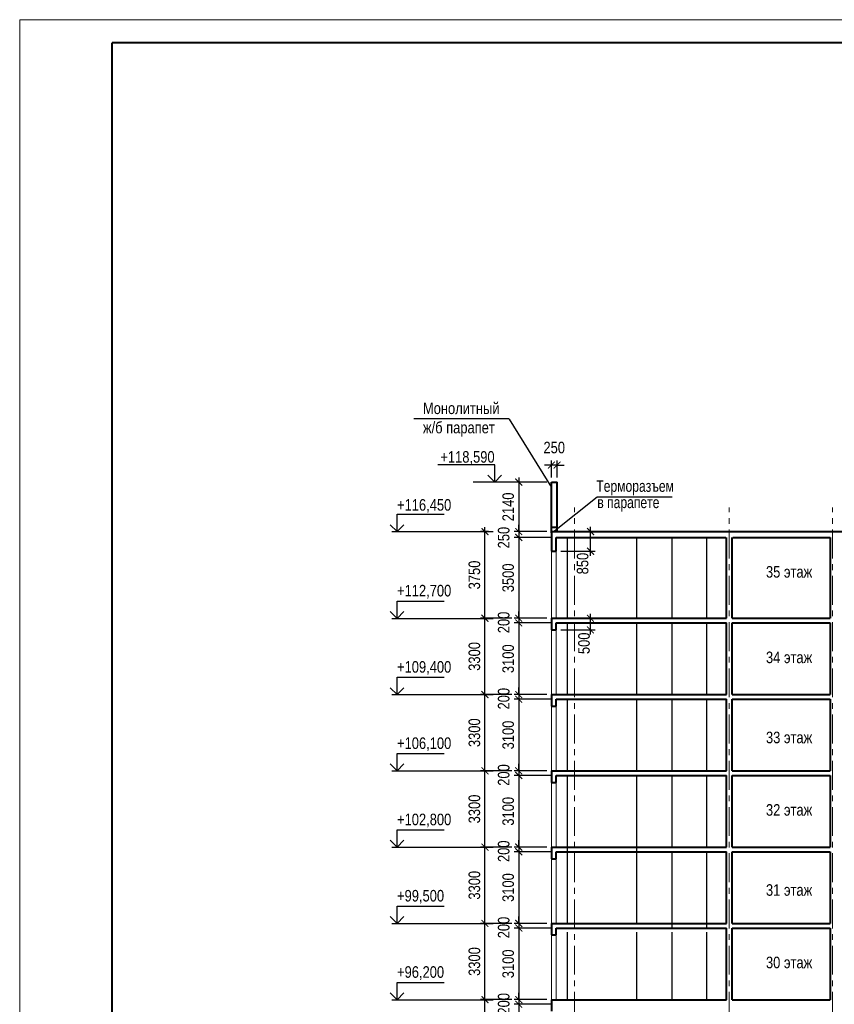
# Model space of a CAD drawing. Header units: millimetres. Extents: x 12039 to 98410, y -32246 to 145954.
# Tile 16 of 17: x 12039 to 47283, y 103354 to 145954. Entities that reach past the tile are written whole.
import ezdxf

# ---------------------------------------------------------------- set-up
doc = ezdxf.new("R2010")
doc.units = ezdxf.units.MM
doc.linetypes.add('CENTER', pattern=[2, 1.25, -0.25, 0.25, -0.25])
for name, color, linetype, lineweight in [('СК-040-С(тены)', 12, 'Continuous', 40), ('СК-050-П(литы перекрытия)', 5, 'Continuous', 40), ('СК-100-О(си)', 7, 'CENTER', 15), ('СК-110-О-РАЗМЕРЫ', 7, 'Continuous', 15), ('СК-200-Р(амка)', 7, 'Continuous', 40), ('СК-210-Р-РАМКА ЛИНИИ ТОНКИЕ', 7, 'Continuous', 15), ('СК-400-Т(екст)', 7, 'Continuous', 20)]:
    doc.layers.add(name, color=color, linetype=linetype, lineweight=lineweight)
doc.layers.add('текст', color=7, linetype='Continuous')
doc.styles.add('RUSS', font='arial.ttf', dxfattribs={"width": 0.8})
doc.styles.get("Standard").update_dxf_attribs({"font": 'arial.ttf'})
doc.dimstyles.new('100-200', dxfattribs={"dimscale": 0, "dimtxt": 500, "dimasz": 300, "dimexe": 200, "dimexo": 200, "dimgap": 200, "dimtad": 1, "dimdec": 0, "dimzin": 0, "dimdsep": 46, "dimtxsty": 'Standard', "dimblk": 'ARCHTICK', "dimcen": 0.096, "dimdle": 200, "dimclrd": 7, "dimclre": 7, "dimclrt": 256, "dimadec": 0, "dimazin": 0, "dimtfac": 1, "dimtdec": 0, "dimtmove": 2, "dimatfit": 3, "dimldrblk": 'OBLIQUE', "dimfxl": 1, "dimtolj": 1, "dimtzin": 0, "dimarcsym": 0})

# ---------------------------------------------------------------- blocks, each defined once
blk = doc.blocks.new('_ArchTick')
at = {"color": 0, "linetype": 'ByBlock', "const_width": 0.15}
blk.add_lwpolyline([(-0.5, -0.5), (0.5, 0.5)], dxfattribs=at)
blk = doc.blocks.new('*D2')
at = {"layer": 'Defpoints', "color": 0, "transparency": 16777216}
for p in [(32169, 123804), (32520, 123804), (33531, 120055)]:
    blk.add_point(p, dxfattribs=at)
at = {"layer": 'СК-110-О-РАЗМЕРЫ', "color": 7, "lineweight": -2, "transparency": 16777216}
for p, q in [((32169, 119855), (32169, 124004)), ((32320, 123804), (31969, 123804)), ((33331, 120055), (31969, 120055))]:
    blk.add_line(p, q, dxfattribs=at)
at = {"layer": 'СК-110-О-РАЗМЕРЫ', "color": 7, "lineweight": -2, "transparency": 16777216, "xscale": 300, "yscale": 300, "zscale": 300}
for p, rotation in [((32169, 123804), 90), ((32169, 120055), 270)]:
    blk.add_blockref('_ArchTick', p, dxfattribs=dict(at, rotation=rotation))
at = {"layer": 'СК-110-О-РАЗМЕРЫ', "transparency": 16777216, "insert": (31713, 121929), "char_height": 500, "attachment_point": 5, "rotation": 90, "style": 'RUSS'}
blk.add_mtext('\\A1;3750', dxfattribs=at)
blk = doc.blocks.new('_Oblique')
at = {"color": 0, "linetype": 'ByBlock', "lineweight": -2}
blk.add_line((-0.5, -0.5), (0.5, 0.5), dxfattribs=at)
blk = doc.blocks.new('*D29')
at = {"layer": 'Defpoints', "color": 0, "transparency": 16777216}
for p in [(33631, 123555), (35041, 123805), (35245, 123555)]:
    blk.add_point(p, dxfattribs=at)
at = {"layer": 'СК-110-О-РАЗМЕРЫ', "color": 7, "lineweight": -2, "transparency": 16777216}
for p, q in [((33631, 123805), (33631, 124105)), ((34841, 123805), (33431, 123805)), ((35045, 123555), (33431, 123555)), ((33631, 123805), (33631, 123555)), ((33631, 123555), (33631, 123255))]:
    blk.add_line(p, q, dxfattribs=at)
at = {"layer": 'СК-110-О-РАЗМЕРЫ', "color": 7, "lineweight": -2, "transparency": 16777216, "xscale": 300, "yscale": 300, "zscale": 300}
for p, rotation in [((33631, 123805), 270), ((33631, 123555), 90)]:
    blk.add_blockref('_ArchTick', p, dxfattribs=dict(at, rotation=rotation))
at = {"layer": 'СК-110-О-РАЗМЕРЫ', "transparency": 16777216, "insert": (32981, 123546), "char_height": 500, "attachment_point": 5, "rotation": 90, "style": 'RUSS'}
blk.add_mtext('\\A1;250', dxfattribs=at)
blk = doc.blocks.new('*D30')
at = {"layer": 'Defpoints', "color": 0, "transparency": 16777216}
for p in [(34817, 123555), (33631, 120055), (34539, 120055)]:
    blk.add_point(p, dxfattribs=at)
at = {"layer": 'СК-110-О-РАЗМЕРЫ', "color": 7, "lineweight": -2, "transparency": 16777216}
for p, q in [((34617, 123555), (33431, 123555)), ((33631, 123755), (33631, 119855)), ((34339, 120055), (33431, 120055))]:
    blk.add_line(p, q, dxfattribs=at)
at = {"layer": 'СК-110-О-РАЗМЕРЫ', "color": 7, "lineweight": -2, "transparency": 16777216, "xscale": 300, "yscale": 300, "zscale": 300}
for p, rotation in [((33631, 123555), 90), ((33631, 120055), 270)]:
    blk.add_blockref('_ArchTick', p, dxfattribs=dict(at, rotation=rotation))
at = {"layer": 'СК-110-О-РАЗМЕРЫ', "transparency": 16777216, "insert": (33175, 121805), "char_height": 500, "attachment_point": 5, "rotation": 90, "style": 'RUSS'}
blk.add_mtext('\\A1;3500', dxfattribs=at)
blk = doc.blocks.new('*D31')
at = {"layer": 'Defpoints', "color": 0, "transparency": 16777216}
for p in [(32169, 120055), (33531, 120055), (33531, 116755)]:
    blk.add_point(p, dxfattribs=at)
at = {"layer": 'СК-110-О-РАЗМЕРЫ', "color": 7, "lineweight": -2, "transparency": 16777216}
for p, q in [((32169, 116555), (32169, 120255)), ((33331, 120055), (31969, 120055)), ((33331, 116755), (31969, 116755))]:
    blk.add_line(p, q, dxfattribs=at)
at = {"layer": 'СК-110-О-РАЗМЕРЫ', "color": 7, "lineweight": -2, "transparency": 16777216, "xscale": 300, "yscale": 300, "zscale": 300}
for p, rotation in [((32169, 120055), 90), ((32169, 116755), 270)]:
    blk.add_blockref('_ArchTick', p, dxfattribs=dict(at, rotation=rotation))
at = {"layer": 'СК-110-О-РАЗМЕРЫ', "transparency": 16777216, "insert": (31713, 118405), "char_height": 500, "attachment_point": 5, "rotation": 90, "style": 'RUSS'}
blk.add_mtext('\\A1;3300', dxfattribs=at)
blk = doc.blocks.new('*D33')
at = {"layer": 'Defpoints', "color": 0, "transparency": 16777216}
for p in [(33631, 119855), (35041, 120055), (35245, 119855)]:
    blk.add_point(p, dxfattribs=at)
at = {"layer": 'СК-110-О-РАЗМЕРЫ', "color": 7, "lineweight": -2, "transparency": 16777216}
for p, q in [((33631, 120055), (33631, 120355)), ((34841, 120055), (33431, 120055)), ((35045, 119855), (33431, 119855)), ((33631, 120055), (33631, 119855)), ((33631, 119855), (33631, 119555))]:
    blk.add_line(p, q, dxfattribs=at)
at = {"layer": 'СК-110-О-РАЗМЕРЫ', "color": 7, "lineweight": -2, "transparency": 16777216, "xscale": 300, "yscale": 300, "zscale": 300}
for p, rotation in [((33631, 120055), 270), ((33631, 119855), 90)]:
    blk.add_blockref('_ArchTick', p, dxfattribs=dict(at, rotation=rotation))
at = {"layer": 'СК-110-О-РАЗМЕРЫ', "transparency": 16777216, "insert": (32981, 119876), "char_height": 500, "attachment_point": 5, "rotation": 90, "style": 'RUSS'}
blk.add_mtext('\\A1;200', dxfattribs=at)
blk = doc.blocks.new('*D32')
at = {"layer": 'Defpoints', "color": 0, "transparency": 16777216}
for p in [(34817, 119855), (33631, 116755), (34539, 116755)]:
    blk.add_point(p, dxfattribs=at)
at = {"layer": 'СК-110-О-РАЗМЕРЫ', "color": 7, "lineweight": -2, "transparency": 16777216}
for p, q in [((34617, 119855), (33431, 119855)), ((33631, 120055), (33631, 116555)), ((34339, 116755), (33431, 116755))]:
    blk.add_line(p, q, dxfattribs=at)
at = {"layer": 'СК-110-О-РАЗМЕРЫ', "color": 7, "lineweight": -2, "transparency": 16777216, "xscale": 300, "yscale": 300, "zscale": 300}
for p, rotation in [((33631, 119855), 90), ((33631, 116755), 270)]:
    blk.add_blockref('_ArchTick', p, dxfattribs=dict(at, rotation=rotation))
at = {"layer": 'СК-110-О-РАЗМЕРЫ', "transparency": 16777216, "insert": (33175, 118305), "char_height": 500, "attachment_point": 5, "rotation": 90, "style": 'RUSS'}
blk.add_mtext('\\A1;3100', dxfattribs=at)
blk = doc.blocks.new('*D34')
at = {"layer": 'Defpoints', "color": 0, "transparency": 16777216}
for p in [(32169, 116755), (33531, 116755), (33531, 113455)]:
    blk.add_point(p, dxfattribs=at)
at = {"layer": 'СК-110-О-РАЗМЕРЫ', "color": 7, "lineweight": -2, "transparency": 16777216}
for p, q in [((33331, 116755), (31969, 116755)), ((32169, 113255), (32169, 116955)), ((33331, 113455), (31969, 113455))]:
    blk.add_line(p, q, dxfattribs=at)
at = {"layer": 'СК-110-О-РАЗМЕРЫ', "color": 7, "lineweight": -2, "transparency": 16777216, "xscale": 300, "yscale": 300, "zscale": 300}
for p, rotation in [((32169, 116755), 90), ((32169, 113455), 270)]:
    blk.add_blockref('_ArchTick', p, dxfattribs=dict(at, rotation=rotation))
at = {"layer": 'СК-110-О-РАЗМЕРЫ', "transparency": 16777216, "insert": (31713, 115105), "char_height": 500, "attachment_point": 5, "rotation": 90, "style": 'RUSS'}
blk.add_mtext('\\A1;3300', dxfattribs=at)
blk = doc.blocks.new('*D35')
at = {"layer": 'Defpoints', "color": 0, "transparency": 16777216}
for p in [(35041, 116755), (33631, 116555), (35245, 116555)]:
    blk.add_point(p, dxfattribs=at)
at = {"layer": 'СК-110-О-РАЗМЕРЫ', "color": 7, "lineweight": -2, "transparency": 16777216}
for p, q in [((34841, 116755), (33431, 116755)), ((33631, 116755), (33631, 117055)), ((33631, 116755), (33631, 116555)), ((35045, 116555), (33431, 116555)), ((33631, 116555), (33631, 116255))]:
    blk.add_line(p, q, dxfattribs=at)
at = {"layer": 'СК-110-О-РАЗМЕРЫ', "color": 7, "lineweight": -2, "transparency": 16777216, "xscale": 300, "yscale": 300, "zscale": 300}
for p, rotation in [((33631, 116755), 270), ((33631, 116555), 90)]:
    blk.add_blockref('_ArchTick', p, dxfattribs=dict(at, rotation=rotation))
at = {"layer": 'СК-110-О-РАЗМЕРЫ', "transparency": 16777216, "insert": (32981, 116576), "char_height": 500, "attachment_point": 5, "rotation": 90, "style": 'RUSS'}
blk.add_mtext('\\A1;200', dxfattribs=at)
blk = doc.blocks.new('*D36')
at = {"layer": 'Defpoints', "color": 0, "transparency": 16777216}
for p in [(34817, 116555), (33631, 113455), (34539, 113455)]:
    blk.add_point(p, dxfattribs=at)
at = {"layer": 'СК-110-О-РАЗМЕРЫ', "color": 7, "lineweight": -2, "transparency": 16777216}
for p, q in [((33631, 116755), (33631, 113255)), ((34617, 116555), (33431, 116555)), ((34339, 113455), (33431, 113455))]:
    blk.add_line(p, q, dxfattribs=at)
at = {"layer": 'СК-110-О-РАЗМЕРЫ', "color": 7, "lineweight": -2, "transparency": 16777216, "xscale": 300, "yscale": 300, "zscale": 300}
for p, rotation in [((33631, 116555), 90), ((33631, 113455), 270)]:
    blk.add_blockref('_ArchTick', p, dxfattribs=dict(at, rotation=rotation))
at = {"layer": 'СК-110-О-РАЗМЕРЫ', "transparency": 16777216, "insert": (33175, 115005), "char_height": 500, "attachment_point": 5, "rotation": 90, "style": 'RUSS'}
blk.add_mtext('\\A1;3100', dxfattribs=at)
blk = doc.blocks.new('*D37')
at = {"layer": 'Defpoints', "color": 0, "transparency": 16777216}
for p in [(32169, 113455), (33531, 113455), (33531, 110155)]:
    blk.add_point(p, dxfattribs=at)
at = {"layer": 'СК-110-О-РАЗМЕРЫ', "color": 7, "lineweight": -2, "transparency": 16777216}
for p, q in [((33331, 113455), (31969, 113455)), ((32169, 109955), (32169, 113655)), ((33331, 110155), (31969, 110155))]:
    blk.add_line(p, q, dxfattribs=at)
at = {"layer": 'СК-110-О-РАЗМЕРЫ', "color": 7, "lineweight": -2, "transparency": 16777216, "xscale": 300, "yscale": 300, "zscale": 300}
for p, rotation in [((32169, 113455), 90), ((32169, 110155), 270)]:
    blk.add_blockref('_ArchTick', p, dxfattribs=dict(at, rotation=rotation))
at = {"layer": 'СК-110-О-РАЗМЕРЫ', "transparency": 16777216, "insert": (31713, 111805), "char_height": 500, "attachment_point": 5, "rotation": 90, "style": 'RUSS'}
blk.add_mtext('\\A1;3300', dxfattribs=at)
blk = doc.blocks.new('*D38')
at = {"layer": 'Defpoints', "color": 0, "transparency": 16777216}
for p in [(35041, 113455), (33631, 113255), (35245, 113255)]:
    blk.add_point(p, dxfattribs=at)
at = {"layer": 'СК-110-О-РАЗМЕРЫ', "color": 7, "lineweight": -2, "transparency": 16777216}
for p, q in [((33631, 113455), (33631, 113755)), ((34841, 113455), (33431, 113455)), ((33631, 113455), (33631, 113255)), ((35045, 113255), (33431, 113255)), ((33631, 113255), (33631, 112955))]:
    blk.add_line(p, q, dxfattribs=at)
at = {"layer": 'СК-110-О-РАЗМЕРЫ', "color": 7, "lineweight": -2, "transparency": 16777216, "xscale": 300, "yscale": 300, "zscale": 300}
for p, rotation in [((33631, 113455), 270), ((33631, 113255), 90)]:
    blk.add_blockref('_ArchTick', p, dxfattribs=dict(at, rotation=rotation))
at = {"layer": 'СК-110-О-РАЗМЕРЫ', "transparency": 16777216, "insert": (32981, 113276), "char_height": 500, "attachment_point": 5, "rotation": 90, "style": 'RUSS'}
blk.add_mtext('\\A1;200', dxfattribs=at)
blk = doc.blocks.new('*D39')
at = {"layer": 'Defpoints', "color": 0, "transparency": 16777216}
for p in [(34817, 113255), (33631, 110155), (34539, 110155)]:
    blk.add_point(p, dxfattribs=at)
at = {"layer": 'СК-110-О-РАЗМЕРЫ', "color": 7, "lineweight": -2, "transparency": 16777216}
for p, q in [((33631, 113455), (33631, 109955)), ((34617, 113255), (33431, 113255)), ((34339, 110155), (33431, 110155))]:
    blk.add_line(p, q, dxfattribs=at)
at = {"layer": 'СК-110-О-РАЗМЕРЫ', "color": 7, "lineweight": -2, "transparency": 16777216, "xscale": 300, "yscale": 300, "zscale": 300}
for p, rotation in [((33631, 113255), 90), ((33631, 110155), 270)]:
    blk.add_blockref('_ArchTick', p, dxfattribs=dict(at, rotation=rotation))
at = {"layer": 'СК-110-О-РАЗМЕРЫ', "transparency": 16777216, "insert": (33175, 111705), "char_height": 500, "attachment_point": 5, "rotation": 90, "style": 'RUSS'}
blk.add_mtext('\\A1;3100', dxfattribs=at)
blk = doc.blocks.new('*D40')
at = {"layer": 'Defpoints', "color": 0, "transparency": 16777216}
for p in [(32169, 110155), (33531, 110155), (33531, 106855)]:
    blk.add_point(p, dxfattribs=at)
at = {"layer": 'СК-110-О-РАЗМЕРЫ', "color": 7, "lineweight": -2, "transparency": 16777216}
for p, q in [((32169, 106655), (32169, 110355)), ((33331, 110155), (31969, 110155)), ((33331, 106855), (31969, 106855))]:
    blk.add_line(p, q, dxfattribs=at)
at = {"layer": 'СК-110-О-РАЗМЕРЫ', "color": 7, "lineweight": -2, "transparency": 16777216, "xscale": 300, "yscale": 300, "zscale": 300}
for p, rotation in [((32169, 110155), 90), ((32169, 106855), 270)]:
    blk.add_blockref('_ArchTick', p, dxfattribs=dict(at, rotation=rotation))
at = {"layer": 'СК-110-О-РАЗМЕРЫ', "transparency": 16777216, "insert": (31713, 108505), "char_height": 500, "attachment_point": 5, "rotation": 90, "style": 'RUSS'}
blk.add_mtext('\\A1;3300', dxfattribs=at)
blk = doc.blocks.new('*D41')
at = {"layer": 'Defpoints', "color": 0, "transparency": 16777216}
for p in [(33631, 109955), (35041, 110155), (35245, 109955)]:
    blk.add_point(p, dxfattribs=at)
at = {"layer": 'СК-110-О-РАЗМЕРЫ', "color": 7, "lineweight": -2, "transparency": 16777216}
for p, q in [((33631, 110155), (33631, 110455)), ((34841, 110155), (33431, 110155)), ((35045, 109955), (33431, 109955)), ((33631, 110155), (33631, 109955)), ((33631, 109955), (33631, 109655))]:
    blk.add_line(p, q, dxfattribs=at)
at = {"layer": 'СК-110-О-РАЗМЕРЫ', "color": 7, "lineweight": -2, "transparency": 16777216, "xscale": 300, "yscale": 300, "zscale": 300}
for p, rotation in [((33631, 110155), 270), ((33631, 109955), 90)]:
    blk.add_blockref('_ArchTick', p, dxfattribs=dict(at, rotation=rotation))
at = {"layer": 'СК-110-О-РАЗМЕРЫ', "transparency": 16777216, "insert": (32981, 109976), "char_height": 500, "attachment_point": 5, "rotation": 90, "style": 'RUSS'}
blk.add_mtext('\\A1;200', dxfattribs=at)
blk = doc.blocks.new('*D42')
at = {"layer": 'Defpoints', "color": 0, "transparency": 16777216}
for p in [(34817, 109955), (33631, 106855), (34539, 106855)]:
    blk.add_point(p, dxfattribs=at)
at = {"layer": 'СК-110-О-РАЗМЕРЫ', "color": 7, "lineweight": -2, "transparency": 16777216}
for p, q in [((34617, 109955), (33431, 109955)), ((33631, 110155), (33631, 106655)), ((34339, 106855), (33431, 106855))]:
    blk.add_line(p, q, dxfattribs=at)
at = {"layer": 'СК-110-О-РАЗМЕРЫ', "color": 7, "lineweight": -2, "transparency": 16777216, "xscale": 300, "yscale": 300, "zscale": 300}
for p, rotation in [((33631, 109955), 90), ((33631, 106855), 270)]:
    blk.add_blockref('_ArchTick', p, dxfattribs=dict(at, rotation=rotation))
at = {"layer": 'СК-110-О-РАЗМЕРЫ', "transparency": 16777216, "insert": (33175, 108405), "char_height": 500, "attachment_point": 5, "rotation": 90, "style": 'RUSS'}
blk.add_mtext('\\A1;3100', dxfattribs=at)
blk = doc.blocks.new('*D43')
at = {"layer": 'Defpoints', "color": 0, "transparency": 16777216}
for p in [(32169, 106855), (33531, 106855), (33531, 103555)]:
    blk.add_point(p, dxfattribs=at)
at = {"layer": 'СК-110-О-РАЗМЕРЫ', "color": 7, "lineweight": -2, "transparency": 16777216}
for p, q in [((32169, 103355), (32169, 107055)), ((33331, 106855), (31969, 106855)), ((33331, 103555), (31969, 103555))]:
    blk.add_line(p, q, dxfattribs=at)
at = {"layer": 'СК-110-О-РАЗМЕРЫ', "color": 7, "lineweight": -2, "transparency": 16777216, "xscale": 300, "yscale": 300, "zscale": 300}
for p, rotation in [((32169, 106855), 90), ((32169, 103555), 270)]:
    blk.add_blockref('_ArchTick', p, dxfattribs=dict(at, rotation=rotation))
at = {"layer": 'СК-110-О-РАЗМЕРЫ', "transparency": 16777216, "insert": (31713, 105205), "char_height": 500, "attachment_point": 5, "rotation": 90, "style": 'RUSS'}
blk.add_mtext('\\A1;3300', dxfattribs=at)
blk = doc.blocks.new('*D44')
at = {"layer": 'Defpoints', "color": 0, "transparency": 16777216}
for p in [(33631, 106655), (35041, 106855), (35245, 106655)]:
    blk.add_point(p, dxfattribs=at)
at = {"layer": 'СК-110-О-РАЗМЕРЫ', "color": 7, "lineweight": -2, "transparency": 16777216}
for p, q in [((33631, 106855), (33631, 107155)), ((34841, 106855), (33431, 106855)), ((35045, 106655), (33431, 106655)), ((33631, 106855), (33631, 106655)), ((33631, 106655), (33631, 106355))]:
    blk.add_line(p, q, dxfattribs=at)
at = {"layer": 'СК-110-О-РАЗМЕРЫ', "color": 7, "lineweight": -2, "transparency": 16777216, "xscale": 300, "yscale": 300, "zscale": 300}
for p, rotation in [((33631, 106855), 270), ((33631, 106655), 90)]:
    blk.add_blockref('_ArchTick', p, dxfattribs=dict(at, rotation=rotation))
at = {"layer": 'СК-110-О-РАЗМЕРЫ', "transparency": 16777216, "insert": (32981, 106676), "char_height": 500, "attachment_point": 5, "rotation": 90, "style": 'RUSS'}
blk.add_mtext('\\A1;200', dxfattribs=at)
blk = doc.blocks.new('*D45')
at = {"layer": 'Defpoints', "color": 0, "transparency": 16777216}
for p in [(34817, 106655), (33631, 103555), (34539, 103555)]:
    blk.add_point(p, dxfattribs=at)
at = {"layer": 'СК-110-О-РАЗМЕРЫ', "color": 7, "lineweight": -2, "transparency": 16777216}
for p, q in [((34617, 106655), (33431, 106655)), ((33631, 106855), (33631, 103355)), ((34339, 103555), (33431, 103555))]:
    blk.add_line(p, q, dxfattribs=at)
at = {"layer": 'СК-110-О-РАЗМЕРЫ', "color": 7, "lineweight": -2, "transparency": 16777216, "xscale": 300, "yscale": 300, "zscale": 300}
for p, rotation in [((33631, 106655), 90), ((33631, 103555), 270)]:
    blk.add_blockref('_ArchTick', p, dxfattribs=dict(at, rotation=rotation))
at = {"layer": 'СК-110-О-РАЗМЕРЫ', "transparency": 16777216, "insert": (33175, 105105), "char_height": 500, "attachment_point": 5, "rotation": 90, "style": 'RUSS'}
blk.add_mtext('\\A1;3100', dxfattribs=at)
blk = doc.blocks.new('*D46')
at = {"layer": 'Defpoints', "color": 0, "transparency": 16777216}
for p in [(32169, 103555), (33531, 103555), (33531, 100255)]:
    blk.add_point(p, dxfattribs=at)
at = {"layer": 'СК-110-О-РАЗМЕРЫ', "color": 7, "lineweight": -2, "transparency": 16777216}
for p, q in [((33331, 103555), (31969, 103555)), ((32169, 100055), (32169, 103755)), ((33331, 100255), (31969, 100255))]:
    blk.add_line(p, q, dxfattribs=at)
at = {"layer": 'СК-110-О-РАЗМЕРЫ', "color": 7, "lineweight": -2, "transparency": 16777216, "xscale": 300, "yscale": 300, "zscale": 300}
for p, rotation in [((32169, 103555), 90), ((32169, 100255), 270)]:
    blk.add_blockref('_ArchTick', p, dxfattribs=dict(at, rotation=rotation))
at = {"layer": 'СК-110-О-РАЗМЕРЫ', "transparency": 16777216, "insert": (31713, 101905), "char_height": 500, "attachment_point": 5, "rotation": 90, "style": 'RUSS'}
blk.add_mtext('\\A1;3300', dxfattribs=at)
blk = doc.blocks.new('*D47')
at = {"layer": 'Defpoints', "color": 0, "transparency": 16777216}
for p in [(35041, 103555), (33631, 103355), (35245, 103355)]:
    blk.add_point(p, dxfattribs=at)
at = {"layer": 'СК-110-О-РАЗМЕРЫ', "color": 7, "lineweight": -2, "transparency": 16777216}
for p, q in [((34841, 103555), (33431, 103555)), ((33631, 103555), (33631, 103855)), ((33631, 103555), (33631, 103355)), ((35045, 103355), (33431, 103355)), ((33631, 103355), (33631, 103055))]:
    blk.add_line(p, q, dxfattribs=at)
at = {"layer": 'СК-110-О-РАЗМЕРЫ', "color": 7, "lineweight": -2, "transparency": 16777216, "xscale": 300, "yscale": 300, "zscale": 300}
for p, rotation in [((33631, 103555), 270), ((33631, 103355), 90)]:
    blk.add_blockref('_ArchTick', p, dxfattribs=dict(at, rotation=rotation))
at = {"layer": 'СК-110-О-РАЗМЕРЫ', "transparency": 16777216, "insert": (32981, 103376), "char_height": 500, "attachment_point": 5, "rotation": 90, "style": 'RUSS'}
blk.add_mtext('\\A1;200', dxfattribs=at)
blk = doc.blocks.new('*D48')
at = {"layer": 'Defpoints', "color": 0, "transparency": 16777216}
for p in [(34817, 103355), (33631, 100255), (34539, 100255)]:
    blk.add_point(p, dxfattribs=at)
at = {"layer": 'СК-110-О-РАЗМЕРЫ', "color": 7, "lineweight": -2, "transparency": 16777216}
for p, q in [((33631, 103555), (33631, 100055)), ((34617, 103355), (33431, 103355)), ((34339, 100255), (33431, 100255))]:
    blk.add_line(p, q, dxfattribs=at)
at = {"layer": 'СК-110-О-РАЗМЕРЫ', "color": 7, "lineweight": -2, "transparency": 16777216, "xscale": 300, "yscale": 300, "zscale": 300}
for p, rotation in [((33631, 103355), 90), ((33631, 100255), 270)]:
    blk.add_blockref('_ArchTick', p, dxfattribs=dict(at, rotation=rotation))
at = {"layer": 'СК-110-О-РАЗМЕРЫ', "transparency": 16777216, "insert": (33175, 101805), "char_height": 500, "attachment_point": 5, "rotation": 90, "style": 'RUSS'}
blk.add_mtext('\\A1;3100', dxfattribs=at)
blk = doc.blocks.new('*D144')
at = {"layer": 'Defpoints', "color": 0, "transparency": 16777216}
for p in [(35041, 125945), (33631, 123805), (35041, 123805)]:
    blk.add_point(p, dxfattribs=at)
at = {"layer": 'СК-110-О-РАЗМЕРЫ', "color": 7, "lineweight": -2, "transparency": 16777216}
for p, q in [((33631, 126145), (33631, 123605)), ((34841, 125945), (33431, 125945)), ((34841, 123805), (33431, 123805))]:
    blk.add_line(p, q, dxfattribs=at)
at = {"layer": 'СК-110-О-РАЗМЕРЫ', "color": 7, "lineweight": -2, "transparency": 16777216, "xscale": 300, "yscale": 300, "zscale": 300}
for p, rotation in [((33631, 125945), 90), ((33631, 123805), 270)]:
    blk.add_blockref('_ArchTick', p, dxfattribs=dict(at, rotation=rotation))
at = {"layer": 'СК-110-О-РАЗМЕРЫ', "transparency": 16777216, "insert": (33175, 124875), "char_height": 500, "attachment_point": 5, "rotation": 90, "style": 'RUSS'}
blk.add_mtext('\\A1;2140', dxfattribs=at)
blk = doc.blocks.new('*D153')
at = {"layer": 'Defpoints', "color": 0, "transparency": 16777216}
for p in [(35041, 126684), (35041, 125945), (35291, 125945)]:
    blk.add_point(p, dxfattribs=at)
at = {"layer": 'СК-110-О-РАЗМЕРЫ', "color": 7, "lineweight": -2, "transparency": 16777216}
for p, q in [((35041, 126684), (34741, 126684)), ((35041, 126145), (35041, 126884)), ((35291, 126684), (35041, 126684)), ((35291, 126145), (35291, 126884)), ((35291, 126684), (35591, 126684))]:
    blk.add_line(p, q, dxfattribs=at)
at = {"layer": 'СК-110-О-РАЗМЕРЫ', "color": 7, "lineweight": -2, "transparency": 16777216, "xscale": 300, "yscale": 300, "zscale": 300}
blk.add_blockref('_ArchTick', (35041, 126684), dxfattribs=at)
at = {"layer": 'СК-110-О-РАЗМЕРЫ', "color": 7, "lineweight": -2, "transparency": 16777216, "xscale": 300, "yscale": 300, "zscale": 300, "rotation": 180}
blk.add_blockref('_ArchTick', (35291, 126684), dxfattribs=at)
at = {"layer": 'СК-110-О-РАЗМЕРЫ', "transparency": 16777216, "insert": (35166, 127440), "char_height": 500, "attachment_point": 5, "style": 'RUSS'}
blk.add_mtext('\\A1;250', dxfattribs=at)
blk = doc.blocks.new('*D161')
at = {"layer": 'Defpoints', "color": 0, "transparency": 16777216}
for p in [(35245, 120055), (36732, 120055), (35245, 119555)]:
    blk.add_point(p, dxfattribs=at)
at = {"layer": 'СК-110-О-РАЗМЕРЫ', "color": 7, "lineweight": -2, "transparency": 16777216}
for p, q in [((36732, 119355), (36732, 120255)), ((35445, 120055), (36932, 120055)), ((35445, 119555), (36932, 119555))]:
    blk.add_line(p, q, dxfattribs=at)
at = {"layer": 'СК-110-О-РАЗМЕРЫ', "color": 7, "lineweight": -2, "transparency": 16777216, "xscale": 300, "yscale": 300, "zscale": 300}
for p, rotation in [((36732, 120055), 90), ((36732, 119555), 270)]:
    blk.add_blockref('_ArchTick', p, dxfattribs=dict(at, rotation=rotation))
at = {"layer": 'СК-110-О-РАЗМЕРЫ', "transparency": 16777216, "insert": (36455, 118973), "char_height": 500, "attachment_point": 5, "rotation": 90, "style": 'RUSS'}
blk.add_mtext('\\A1;500', dxfattribs=at)
blk = doc.blocks.new('*D165')
at = {"layer": 'Defpoints', "color": 0, "transparency": 16777216}
for p in [(35245, 123805), (36738, 123805), (35245, 122955)]:
    blk.add_point(p, dxfattribs=at)
at = {"layer": 'СК-110-О-РАЗМЕРЫ', "color": 7, "lineweight": -2, "transparency": 16777216}
for p, q in [((36738, 122755), (36738, 124005)), ((35445, 123805), (36938, 123805)), ((35445, 122955), (36938, 122955))]:
    blk.add_line(p, q, dxfattribs=at)
at = {"layer": 'СК-110-О-РАЗМЕРЫ', "color": 7, "lineweight": -2, "transparency": 16777216, "xscale": 300, "yscale": 300, "zscale": 300}
for p, rotation in [((36738, 123805), 90), ((36738, 122955), 270)]:
    blk.add_blockref('_ArchTick', p, dxfattribs=dict(at, rotation=rotation))
at = {"layer": 'СК-110-О-РАЗМЕРЫ', "transparency": 16777216, "insert": (36396, 122423), "char_height": 500, "attachment_point": 5, "rotation": 90, "style": 'RUSS'}
blk.add_mtext('\\A1;850', dxfattribs=at)

msp = doc.modelspace()

# ---------------------------------------------------------------- linework, layer by layer
at = {"layer": 'СК-040-С(тены)', "lineweight": 30}
for p, q in [((35740.5, 120054.5), (35740.5, 123554.5)), ((38740.5, 120054.5), (38740.5, 123554.5)), ((40260.5, 123554.5), (40260.5, 120054.5)), ((41760.5, 123554.5), (41760.5, 120054.5)), ((35740.5, 116754.5), (35740.5, 119854.5)), ((38740.5, 116754.5), (38740.5, 119854.5)), ((40260.5, 119854.5), (40260.5, 116754.5)), ((41760.5, 119854.5), (41760.5, 116754.5)), ((35740.5, 113454.5), (35740.5, 116554.5)), ((38740.5, 113454.5), (38740.5, 116554.5)), ((40260.5, 116554.5), (40260.5, 113454.5)), ((41760.5, 116554.5), (41760.5, 113454.5)), ((35740.5, 110153.3), (35740.5, 113253.3)), ((38740.5, 110153.3), (38740.5, 113253.3)), ((40260.5, 113253.3), (40260.5, 110153.3)), ((41760.5, 113253.3), (41760.5, 110153.3)), ((35740.5, 106853.3), (35740.5, 110134.7)), ((38740.5, 106853.3), (38740.5, 110134.7)), ((40260.5, 109953.3), (40260.5, 106671.8)), ((41760.5, 109953.3), (41760.5, 106671.8)), ((35740.5, 103553.3), (35740.5, 106471.8)), ((38740.5, 103553.3), (38740.5, 106471.8)), ((40258, 106471.8), (40258, 103553.3)), ((41758, 106471.8), (41758, 103553.3))]:
    msp.add_line(p, q, dxfattribs=at)
at = {"layer": 'СК-040-С(тены)'}
for p, q in [((42615.5, 120054.5), (42615.5, 123554.5)), ((42865.5, 120054.5), (42865.5, 123554.5)), ((47105.3, 123554.5), (47105.3, 120054.5)), ((42615.5, 116754.5), (42615.5, 119854.5)), ((42865.5, 116754.5), (42865.5, 119854.5)), ((47105.3, 119854.5), (47105.3, 116754.5)), ((42615.5, 113454.5), (42615.5, 116554.5)), ((42865.5, 113454.5), (42865.5, 116554.5)), ((47105.3, 116554.5), (47105.3, 113454.5)), ((42615.5, 110153.3), (42615.5, 113254.5)), ((42865.5, 110153.3), (42865.5, 113254.5)), ((47105.3, 113254.5), (47105.3, 110153.3)), ((42615.5, 106853.3), (42615.5, 109953.3)), ((42865.5, 106853.3), (42865.5, 109953.3)), ((47105.3, 109953.3), (47105.3, 106853.3)), ((42615.5, 103553.3), (42615.5, 106653.3)), ((42865.5, 103553.3), (42865.5, 106653.3)), ((47105.3, 106653.3), (47105.3, 103553.3))]:
    msp.add_line(p, q, dxfattribs=at)
at = {"layer": 'СК-050-П(литы перекрытия)', "color": 5}
for p, q in [((35041.1, 123754.5), (35041.1, 125944.5)), ((35041.1, 125944.5), (35291.1, 125944.5)), ((35291.1, 123804.5), (35291.1, 125944.5)), ((35041.1, 124004.5), (35291.1, 124004.5)), ((35041.1, 123804.5), (80500.6, 123804.5)), ((35041.1, 123754.5), (35041.1, 122954.5)), ((35244.9, 122954.5), (35244.9, 123554.5)), ((35244.9, 123554.5), (42590.5, 123554.5)), ((42890.5, 123554.5), (47105.3, 123554.5)), ((35041.1, 122954.5), (35244.9, 122954.5)), ((35041.1, 120054.5), (42615.5, 120054.5)), ((35041.1, 120054.5), (35041.1, 119554.5)), ((35244.9, 119554.5), (35244.9, 119854.5)), ((35244.9, 119854.5), (42615.5, 119854.5)), ((42865.5, 120054.5), (47105.3, 120054.5)), ((42865.5, 119854.5), (47105.3, 119854.5)), ((35041.1, 119554.5), (35244.9, 119554.5)), ((35041.1, 116754.5), (42615.5, 116754.5)), ((35041.1, 116754.5), (35041.1, 116254.5)), ((42865.5, 116754.5), (47105.3, 116754.5)), ((35244.9, 116254.5), (35244.9, 116554.5)), ((35244.9, 116554.5), (42615.5, 116554.5)), ((42865.5, 116554.5), (47105.3, 116554.5)), ((35041.1, 116254.5), (35244.9, 116254.5)), ((35041.1, 113454.5), (42615.5, 113454.5)), ((35041.1, 113454.5), (35041.1, 112954.5)), ((42865.5, 113454.5), (47105.3, 113454.5)), ((35041.1, 112954.5), (35244.9, 112954.5)), ((35244.9, 112954.5), (35244.9, 113254.5)), ((35244.9, 113254.5), (42615.5, 113254.5)), ((42865.5, 113254.5), (47105.3, 113254.5)), ((35041.1, 110153.3), (42615.5, 110153.3)), ((35041.1, 110153.3), (35041.1, 109653.3)), ((35244.9, 109653.3), (35244.9, 109953.3)), ((35244.9, 109953.3), (42615.5, 109953.3)), ((42865.5, 110153.3), (47105.3, 110153.3)), ((42865.5, 109953.3), (47105.3, 109953.3)), ((35041.1, 109653.3), (35244.9, 109653.3)), ((35041.1, 106853.3), (42615.5, 106853.3)), ((35041.1, 106853.3), (35041.1, 106353.3)), ((35244.9, 106353.3), (35244.9, 106653.3)), ((35244.9, 106653.3), (42615.5, 106653.3)), ((42865.5, 106853.3), (47105.3, 106853.3)), ((42865.5, 106653.3), (47105.3, 106653.3)), ((35041.1, 106353.3), (35244.9, 106353.3)), ((35041.1, 103553.3), (42615.5, 103553.3)), ((35041.1, 103553.3), (35041.1, 103053.3)), ((42865.5, 103553.3), (47105.3, 103553.3))]:
    msp.add_line(p, q, dxfattribs=at)
at = {"layer": 'СК-050-П(литы перекрытия)', "lineweight": 20}
for p, q in [((35041.1, 122954.5), (35041.1, 120059.5)), ((35244.9, 122954.5), (35244.9, 120059.5)), ((35041.1, 119584.5), (35041.1, 116754.5)), ((35244.9, 119584.5), (35244.9, 116754.5)), ((35041.1, 116283.3), (35041.1, 113453.3)), ((35244.9, 116283.3), (35244.9, 113453.3)), ((35041.1, 112983.3), (35041.1, 110153.3)), ((35244.9, 112983.3), (35244.9, 110153.3)), ((35041.1, 109683.3), (35041.1, 106853.3)), ((35244.9, 109683.3), (35244.9, 106853.3)), ((35041.1, 106383.3), (35041.1, 103553.3)), ((35244.9, 106383.3), (35244.9, 103553.3))]:
    msp.add_line(p, q, dxfattribs=at)
at = {"layer": 'СК-100-О(си)', "color": 2, "linetype": 'CENTER', "ltscale": 1000}
for p, q in [((36040.5, -7360.1), (36040.5, 124842.6)), ((42740.5, -7360.1), (42740.5, 124842.6)), ((47210.5, -7360.1), (47210.5, 124842.6))]:
    msp.add_line(p, q, dxfattribs=at)
at = {"layer": 'СК-200-Р(амка)'}
for p in [(95039.3, 144953.9), (16039.3, -31246.1)]:
    msp.add_line(p, (16039.3, 144953.9), dxfattribs=at)
at = {"layer": 'СК-210-Р-РАМКА ЛИНИИ ТОНКИЕ'}
for p, q in [((12039.3, 145953.9), (96039.3, 145953.9)), ((12039.3, -32246.1), (12039.3, 145953.9))]:
    msp.add_line(p, q, dxfattribs=at)
at = {"layer": 'текст'}
for p, q in [((29084.8, 128695.3), (33211.2, 128695.3)), ((33211.2, 128665.3), (35041.1, 125719.2)), ((32590.5, 126694.5), (30130.3, 126694.5)), ((32590.5, 125944.5), (32590.5, 126694.5)), ((32590.5, 125944.5), (32290.5, 126244.5)), ((32890.5, 126244.5), (32590.5, 125944.5)), ((34313.1, 125944.5), (31655.1, 125944.5)), ((35180.7, 123844.3), (37017.2, 125303.9)), ((37017.2, 125303.9), (40271.3, 125303.9)), ((28365.4, 123804.2), (28365.4, 124554.2)), ((28365.4, 124554.2), (30409.4, 124554.2)), ((28065.4, 124104.2), (28365.4, 123804.2)), ((28365.4, 123804.2), (28665.4, 124104.2)), ((28140.4, 123804.2), (28590.4, 123804.2)), ((28590.4, 123804.2), (32520.1, 123804.2)), ((28365.4, 120053.2), (28365.4, 120803.2)), ((28365.4, 120803.2), (30409.4, 120803.2)), ((28065.4, 120353.2), (28365.4, 120053.2)), ((28365.4, 120053.2), (28665.4, 120353.2)), ((28140.4, 120053.2), (28590.4, 120053.2)), ((28590.4, 120053.2), (32520.1, 120053.2)), ((28365.4, 116753.2), (28365.4, 117503.2)), ((28365.4, 117503.2), (30409.4, 117503.2)), ((28065.4, 117053.2), (28365.4, 116753.2)), ((28140.4, 116753.2), (28590.4, 116753.2)), ((28365.4, 116753.2), (28665.4, 117053.2)), ((28590.4, 116753.2), (32520.1, 116753.2)), ((28365.4, 113453.2), (28365.4, 114203.2)), ((28365.4, 114203.2), (30409.4, 114203.2)), ((28065.4, 113753.2), (28365.4, 113453.2)), ((28365.4, 113453.2), (28665.4, 113753.2)), ((28140.4, 113453.2), (28590.4, 113453.2)), ((28590.4, 113453.2), (32520.1, 113453.2)), ((28365.4, 110153.2), (28365.4, 110903.2)), ((28365.4, 110903.2), (30409.4, 110903.2)), ((28065.4, 110453.2), (28365.4, 110153.2)), ((28365.4, 110153.2), (28665.4, 110453.2)), ((28140.4, 110153.2), (28590.4, 110153.2)), ((28590.4, 110153.2), (32520.1, 110153.2)), ((28365.4, 106853.2), (28365.4, 107603.2)), ((28365.4, 107603.2), (30409.4, 107603.2)), ((28065.4, 107153.2), (28365.4, 106853.2)), ((28365.4, 106853.2), (28665.4, 107153.2)), ((28140.4, 106853.2), (28590.4, 106853.2)), ((28590.4, 106853.2), (32520.1, 106853.2)), ((28365.4, 103553.2), (28365.4, 104303.2)), ((28365.4, 104303.2), (30409.4, 104303.2)), ((28065.4, 103853.2), (28365.4, 103553.2)), ((28140.4, 103553.2), (28590.4, 103553.2)), ((28365.4, 103553.2), (28665.4, 103853.2)), ((28590.4, 103553.2), (32520.1, 103553.2))]:
    msp.add_line(p, q, dxfattribs=at)

# ---------------------------------------------------------------- texts
at = {"layer": 'СК-400-Т(екст)', "color": 6, "style": 'RUSS', "width": 0.8}
for s, p in [('+118,590', (30239.8, 126787.3)), ('+116,450', (28365.4, 124711.3)), ('+112,700', (28365.4, 121001.9)), ('+109,400', (28365.4, 117701.9)), ('+106,100', (28365.4, 114401.9)), ('+102,800', (28365.4, 111101.9)), ('+99,500', (28365.4, 107801.9)), ('+96,200', (28365.4, 104501.9))]:
    msp.add_text(s, height=500, dxfattribs=at).set_placement(p)
at = {"layer": 'СК-400-Т(екст)', "color": 7, "style": 'RUSS', "width": 0.75}
for s, p in [('Терморазъем', (36987.6, 125526.6)), ('в парапете', (37029.9, 124821.8))]:
    msp.add_text(s, height=500, dxfattribs=at).set_placement(p)
at = {"layer": 'СК-400-Т(екст)', "color": 7, "insert": (29485.5, 129390.9), "char_height": 500, "attachment_point": 1, "style": 'RUSS'}
msp.add_mtext('Монолитный \\Pж/б парапет', dxfattribs=at)
at = {"layer": 'СК-400-Т(екст)', "color": 7, "char_height": 500, "width": 2115.003, "attachment_point": 1, "style": 'RUSS'}
for s, insert in [('35 этаж', (44326.5, 122314.3)), ('34 этаж', (44326.5, 118614.3)), ('33 этаж', (44326.5, 115149.3)), ('32 этаж', (44326.5, 112014.3)), ('31 этаж', (44326.5, 108549.3)), ('30 этаж', (44326.5, 105414.3))]:
    msp.add_mtext(s, dxfattribs=dict(at, insert=insert))

# ---------------------------------------------------------------- dimensions: what is measured, and where the dimension line sits
at = {"layer": 'СК-110-О-РАЗМЕРЫ'}
dim = msp.add_linear_dim(base=(35041.1, 126684.2), p1=(35291.1, 125944.5), p2=(35041.1, 125944.5), dimstyle='100-200', override={"dimscale": 1, "dimtxsty": 'RUSS'}, dxfattribs=at)
dim.commit()
dim.dimension.update_dxf_attribs({"geometry": '*D153', "text_midpoint": (35166.1, 127439.5)})
for base, p1, p2, picture, middle in [((33630.7, 123804.5), (35041.1, 125944.5), (35041.1, 123804.5), '*D144', (33175.4, 124874.5)), ((32168.7, 123804.2), (33531.4, 120054.5), (32520.1, 123804.2), '*D2', (31713.3, 121929.4)), ((33630.7, 120054.5), (34817, 123554.5), (34539.3, 120054.5), '*D30', (33175.2, 121804.5)), ((32168.7, 120054.5), (33531.4, 116754.5), (33531.4, 120054.5), '*D31', (31713.3, 118404.5)), ((33630.7, 116754.5), (34817, 119854.5), (34539.3, 116754.5), '*D32', (33175.2, 118304.5)), ((32168.7, 116754.5), (33531.4, 113454.5), (33531.4, 116754.5), '*D34', (31713.3, 115104.5)), ((33630.7, 113454.5), (34817, 116554.5), (34539.3, 113454.5), '*D36', (33175.2, 115004.5)), ((32168.7, 113454.5), (33531.4, 110154.5), (33531.4, 113454.5), '*D37', (31713.3, 111804.5)), ((33630.7, 110154.5), (34817, 113254.5), (34539.3, 110154.5), '*D39', (33175.2, 111704.5)), ((32168.7, 110154.5), (33531.4, 106854.5), (33531.4, 110154.5), '*D40', (31713.3, 108504.5)), ((33630.7, 106854.5), (34817, 109954.5), (34539.3, 106854.5), '*D42', (33175.2, 108404.5)), ((32168.7, 106854.5), (33531.4, 103554.5), (33531.4, 106854.5), '*D43', (31713.3, 105204.5)), ((33630.7, 103554.5), (34817, 106654.5), (34539.3, 103554.5), '*D45', (33175.2, 105104.5)), ((32168.7, 103554.5), (33531.4, 100254.5), (33531.4, 103554.5), '*D46', (31713.3, 101904.5)), ((33630.7, 100254.5), (34817, 103354.5), (34539.3, 100254.5), '*D48', (33175.2, 101804.5))]:
    dim = msp.add_linear_dim(base=base, p1=p1, p2=p2, angle=90, dimstyle='100-200', override={"dimscale": 1, "dimtxsty": 'RUSS'}, dxfattribs=at)
    dim.commit()
    dim.dimension.update_dxf_attribs({"geometry": picture, "text_midpoint": middle})
for base, p1, p2, picture, middle in [((33630.7, 123554.5), (35041.1, 123804.5), (35244.9, 123554.5), '*D29', (32981.4, 123545.9)), ((36738.4, 123804.5), (35244.9, 122954.5), (35244.9, 123804.5), '*D165', (36396.4, 122423.1)), ((33630.7, 119854.5), (35041.1, 120054.5), (35244.9, 119854.5), '*D33', (32981.4, 119875.9)), ((36732.3, 120054.5), (35244.9, 119554.5), (35244.9, 120054.5), '*D161', (36455, 118972.5)), ((33630.7, 116554.5), (35041.1, 116754.5), (35244.9, 116554.5), '*D35', (32981.4, 116575.9)), ((33630.7, 113254.5), (35041.1, 113454.5), (35244.9, 113254.5), '*D38', (32981.4, 113275.9)), ((33630.7, 109954.5), (35041.1, 110154.5), (35244.9, 109954.5), '*D41', (32981.4, 109975.9)), ((33630.7, 106654.5), (35041.1, 106854.5), (35244.9, 106654.5), '*D44', (32981.4, 106675.9)), ((33630.7, 103354.5), (35041.1, 103554.5), (35244.9, 103354.5), '*D47', (32981.4, 103375.9))]:
    dim = msp.add_linear_dim(base=base, p1=p1, p2=p2, angle=90, dimstyle='100-200', override={"dimscale": 1, "dimtxsty": 'RUSS'}, dxfattribs=at)
    dim.commit()
    dim.dimension.update_dxf_attribs({"geometry": picture, "text_midpoint": middle, "dimtype": 160})

doc.saveas('drawing.dxf')
